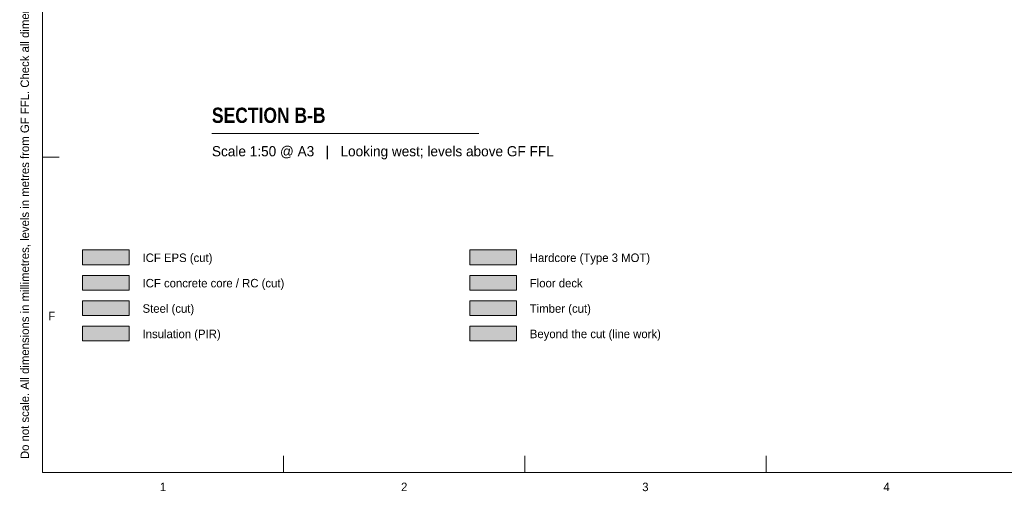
# Model space of a CAD drawing. Header units: millimetres. Extents: x 17 to 413, y 4 to 292.
# Tile 1 of 7: x 17 to 164, y 4 to 75. Entities that reach past the tile are written whole.
import ezdxf
from ezdxf.enums import TextEntityAlignment as Align

# ---------------------------------------------------------------- set-up
doc = ezdxf.new("R2010")
doc.units = ezdxf.units.MM
for name, color, linetype in [('FILL-C_BDBDBF', 7, 'Continuous'), ('FILL-EPS', 7, 'Continuous'), ('FILL-MASONRY_FILL', 7, 'Continuous'), ('FILL-STEEL', 7, 'Continuous'), ('FILL-STEEL_GREY', 7, 'Continuous'), ('FILL-TIMBER', 7, 'Continuous'), ('FILL-WHITE', 7, 'Continuous'), ('LINE-INK', 7, 'Continuous'), ('TEXT-INK', 7, 'Continuous'), ('TEXT-STEEL_GREY', 7, 'Continuous')]:
    doc.layers.add(name, color=color, linetype=linetype)
doc.styles.add('OpenSansCondensed-Bold', font='OpenSansCondensed-Bold.ttf')

msp = doc.modelspace()

# ---------------------------------------------------------------- hatches: boundary and pattern name
at = {"layer": 'FILL-C_BDBDBF', "true_color": 0xbdbdbf}
h = msp.add_hatch(color=9, dxfattribs=at)
h.dxf.hatch_style = 1
h.paths.add_polyline_path([(26, 34.3), (33, 34.3), (33, 36.5), (26, 36.5)])
at = {"layer": 'FILL-EPS', "true_color": 0xccffff}
h = msp.add_hatch(color=7, dxfattribs=at)
h.dxf.hatch_style = 1
h.paths.add_polyline_path([(26, 38.1), (33, 38.1), (33, 40.3), (26, 40.3)])
at = {"layer": 'FILL-MASONRY_FILL', "true_color": 0xe0d9cc}
h = msp.add_hatch(color=254, dxfattribs=at)
h.dxf.hatch_style = 1
h.paths.add_polyline_path([(84, 38.1), (91, 38.1), (91, 40.3), (84, 40.3)])
at = {"layer": 'FILL-STEEL', "true_color": 0x0d2973}
h = msp.add_hatch(color=166, dxfattribs=at)
h.dxf.hatch_style = 1
h.paths.add_polyline_path([(26, 30.5), (33, 30.5), (33, 32.7), (26, 32.7)])
at = {"layer": 'FILL-STEEL_GREY', "true_color": 0x737378}
h = msp.add_hatch(color=8, dxfattribs=at)
h.dxf.hatch_style = 1
h.paths.add_polyline_path([(84, 34.3), (91, 34.3), (91, 36.5), (84, 36.5)])
at = {"layer": 'FILL-TIMBER', "true_color": 0xedd6a8}
h = msp.add_hatch(color=41, dxfattribs=at)
h.dxf.hatch_style = 1
h.paths.add_polyline_path([(84, 30.5), (91, 30.5), (91, 32.7), (84, 32.7)])
at = {"layer": 'FILL-TIMBER', "true_color": 0xfced9e}
h = msp.add_hatch(color=41, dxfattribs=at)
h.dxf.hatch_style = 1
h.paths.add_polyline_path([(26, 26.7), (33, 26.7), (33, 28.9), (26, 28.9)])
at = {"layer": 'FILL-WHITE', "true_color": 0xffffff}
h = msp.add_hatch(color=7, dxfattribs=at)
h.dxf.hatch_style = 1
h.paths.add_polyline_path([(84, 26.7), (91, 26.7), (91, 28.9), (84, 28.9)])

# ---------------------------------------------------------------- linework, layer by layer
at = {"layer": 'LINE-INK', "lineweight": 5}
for p, q in [((45.39, 57.72), (85.39, 57.72)), ((20, 54.17), (22.5, 54.17)), ((56.12, 7), (56.12, 9.5)), ((92.25, 7), (92.25, 9.5)), ((128.38, 7), (128.38, 9.5))]:
    msp.add_line(p, q, dxfattribs=at)
for points in [[(20, 7), (413, 7), (413, 290), (20, 290)], [(26, 38.1), (33, 38.1), (33, 40.3), (26, 40.3)], [(84, 38.1), (91, 38.1), (91, 40.3), (84, 40.3)], [(26, 34.3), (33, 34.3), (33, 36.5), (26, 36.5)], [(84, 34.3), (91, 34.3), (91, 36.5), (84, 36.5)], [(26, 30.5), (33, 30.5), (33, 32.7), (26, 32.7)], [(84, 30.5), (91, 30.5), (91, 32.7), (84, 32.7)], [(26, 26.7), (33, 26.7), (33, 28.9), (26, 28.9)], [(84, 26.7), (91, 26.7), (91, 28.9), (84, 28.9)]]:
    msp.add_lwpolyline(points, close=True, dxfattribs=at)

# ---------------------------------------------------------------- texts
at = {"layer": 'TEXT-INK', "style": 'OpenSansCondensed-Bold'}
msp.add_text('SECTION B-B', height=2.286, dxfattribs=at).set_placement((45.39, 59.32))
at = {"layer": 'TEXT-INK'}
for s, p in [('ICF EPS (cut)', (35, 38.5)), ('Hardcore (Type 3 MOT)', (93, 38.5)), ('ICF concrete core / RC (cut)', (35, 34.7)), ('Floor deck', (93, 34.7)), ('Steel (cut)', (35, 30.9)), ('Timber (cut)', (93, 30.9)), ('Insulation (PIR)', (35, 27.1)), ('Beyond the cut (line work)', (93, 27.1))]:
    msp.add_text(s, height=1.27, dxfattribs=at).set_placement(p)
at = {"layer": 'TEXT-STEEL_GREY'}
msp.add_text('Do not scale. All dimensions in millimetres, levels in metres from GF FFL. Check all dimensions on site.', height=1.27, rotation=90, dxfattribs=at).set_placement((18, 9))
msp.add_text('Scale 1:50 @ A3   |   Looking west; levels above GF FFL', height=1.524, dxfattribs=at).set_placement((45.39, 54.32))
for s, p in [('F', (21.4, 29.78)), ('1', (38.06, 4.2)), ('2', (74.19, 4.2)), ('3', (110.31, 4.2)), ('4', (146.44, 4.2))]:
    msp.add_text(s, height=1.27, dxfattribs=at).set_placement(p, align=Align.CENTER)

doc.saveas('drawing.dxf')
